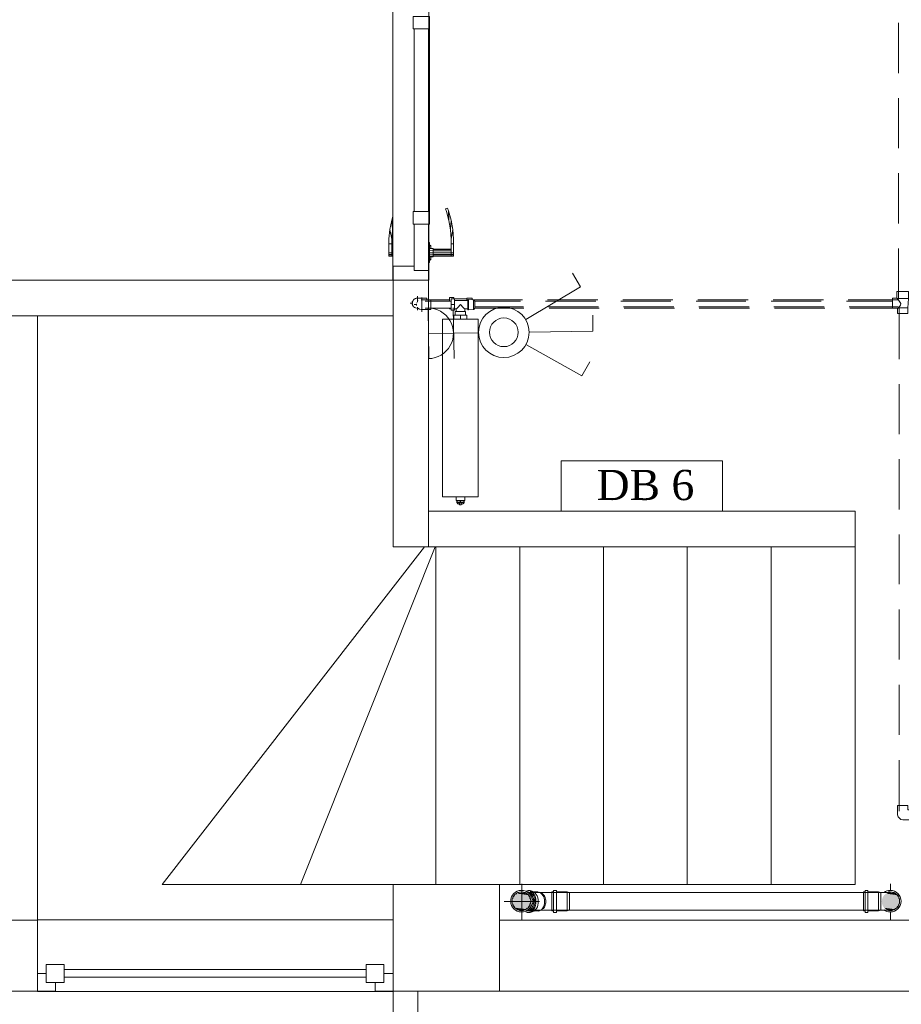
# Model space of a CAD drawing. Header units: millimetres. Extents: x 352 to 350573, y -22 to 37733.
# Tile 150 of 214: x 101876 to 106836, y 7988 to 13528. Entities that reach past the tile are written whole.
import ezdxf

# ---------------------------------------------------------------- set-up
doc = ezdxf.new("R2010")
doc.units = ezdxf.units.MM
for name, color, linetype, true_color in [('PDF _PD-Lighting', 7, 'Continuous', 0xb80000), ('PDF _PD-Switches', 7, 'Continuous', 0x37dd00), ('PDF$_83$-$Floor$Plan$-$В_Этаж$02_Сводный$A-DETL-MBND', 7, 'Continuous', 0xdd3700), ('PDF$_83$-$Floor$Plan$-$В_Этаж$02_Сводный$P-PIPE-CNTR', 150, 'Continuous', 0x007fff), ('PDF$_83$new_ifc_RVT-1-В_Этаж$02_Сводный$A-COLS', 7, 'Continuous', 0xdcdcdc), ('PDF$_83$new_ifc_RVT-1-В_Этаж$02_Сводный$A-DOOR', 7, 'Continuous', 0xbababa), ('PDF$_83$new_ifc_RVT-1-В_Этаж$02_Сводный$A-GENM', 7, 'Continuous', 0xdd6e6e), ('PDF$_83$new_ifc_RVT-1-В_Этаж$02_Сводный$A-GLAZ', 7, 'Continuous', 0xdddd6e), ('PDF$_83$new_ifc_RVT-1-В_Этаж$02_Сводный$A-WALL', 7, 'Continuous', 0xdcdcdc)]:
    doc.layers.add(name, color=color, linetype=linetype, true_color=true_color)
for name, color, linetype in [('PDF _PD-Socket', 1, 'Continuous'), ('PDF _Текст', 7, 'Continuous'), ('PDF$_83$-$Floor$Plan$-$В_Этаж$02_Сводный$M-EQPM', 2, 'Continuous'), ('PDF$_83$-$Floor$Plan$-$В_Этаж$02_Сводный$P-PIPE', 3, 'Continuous')]:
    doc.layers.add(name, color=color, linetype=linetype)
doc.styles.add('PDF Sylfaen', font='sylfaen.ttf')

msp = doc.modelspace()

# ---------------------------------------------------------------- linework, layer by layer
at = {"layer": 'PDF _PD-Lighting', "color": 7, "lineweight": 0}
msp.add_lwpolyline([(104921.6, 10762.6), (104921.6, 11045), (105830.6, 11045), (105830.6, 10762.6)], close=True, dxfattribs=at)
at = {"layer": 'PDF _PD-Socket', "lineweight": 0}
for points in [[(104173.7, 11902.4), (104177.6, 11619.9)], [(104314.9, 11906.3), (104320.9, 11621.9)], [(104175.7, 11761.1), (104460.1, 11765.1)]]:
    msp.add_lwpolyline(points, dxfattribs=at)
msp.add_arc((104174, 11762.6), 142.2, 270.9471, 90.9471, dxfattribs=at)
at = {"layer": 'PDF _PD-Switches', "lineweight": 0}
for points in [[(104722.7, 11840.7), (105031, 12023.7), (104985.2, 12101.3)], [(104744.6, 11769.1), (105100.6, 11775), (105100.6, 11864.6)], [(104726.7, 11697.5), (105039, 11524.4), (105082.7, 11602)]]:
    msp.add_lwpolyline(points, dxfattribs=at)
for radius in [142.2, 80.6]:
    msp.add_circle((104599.7, 11768.6), radius, dxfattribs=at)
at = {"layer": 'PDF$_83$-$Floor$Plan$-$В_Этаж$02_Сводный$A-DETL-MBND', "color": 5, "lineweight": 0}
for points in [[(106819.3, 13509.6), (106819.3, 13227.1)], [(106819.3, 13085.9), (106819.3, 12805.4)], [(106819.3, 12664.2), (106819.3, 12381.7)], [(106819.3, 12240.5), (106819.3, 11958.1)], [(104102.1, 11906.3), (104100.1, 11906.3), (104100.1, 11908.3), (104098.1, 11908.3), (104096.1, 11910.3), (104094.1, 11910.3), (104094.1, 11912.3), (104092.1, 11912.3), (104092.1, 11914.3), (104090.1, 11914.3), (104090.1, 11916.3), (104088.1, 11918.3), (104088.1, 11920.3), (104086.1, 11922.2), (104086.1, 11924.2), (104086.1, 11926.2), (104086.1, 11928.2), (104084.2, 11930.2), (104084.2, 11932.2), (104084.2, 11934.2), (104086.1, 11936.2), (104086.1, 11938.2), (104086.1, 11940.1), (104086.1, 11942.1), (104088.1, 11944.1), (104088.1, 11946.1), (104090.1, 11946.1), (104090.1, 11948.1), (104090.1, 11950.1), (104092.1, 11950.1), (104092.1, 11952.1), (104094.1, 11952.1), (104094.1, 11954.1), (104096.1, 11954.1), (104098.1, 11956.1), (104100.1, 11956.1), (104100.1, 11958.1), (104102.1, 11958.1), (104104, 11958.1)], [(104086.1, 11940.1), (104086.1, 11938.2)], [(104086.1, 11926.2), (104086.1, 11924.2)], [(104094.1, 11952.1), (104092.1, 11952.1)], [(104092.1, 11912.3), (104094.1, 11912.3)], [(104106, 11960), (104108, 11960), (104110, 11960), (104112, 11960), (104114, 11960)], [(104704.8, 11952.1), (104426.3, 11952.1)], [(104436.2, 11912.3), (104710.7, 11912.3)], [(105128.5, 11952.1), (104846, 11952.1)], [(104852, 11912.3), (105132.4, 11912.3)], [(105550.2, 11952.1), (105269.7, 11952.1)], [(105273.7, 11912.3), (105556.1, 11912.3)], [(105973.9, 11952.1), (105691.4, 11952.1)], [(105697.4, 11912.3), (105979.8, 11912.3)], [(106397.6, 11952.1), (106115.1, 11952.1)], [(106119.1, 11912.3), (106401.5, 11912.3)], [(106817.3, 11952.1), (106536.8, 11952.1)], [(106542.8, 11912.3), (106817.3, 11912.3)], [(106811.3, 11960), (106813.3, 11958.1)], [(106871, 11906.3), (106819.3, 11906.3), (106827.2, 11916.3), (106831.2, 11922.2), (106833.2, 11930.2), (106829.2, 11936.2), (106825.2, 11942.1), (106817.3, 11954.1), (106813.3, 11958.1), (106876.9, 11958.1)], [(104096.1, 11910.3), (104098.1, 11908.3)], [(104104, 11906.3), (104104, 11906.3)], [(104114, 11904.3), (104112, 11904.3), (104110, 11904.3), (104108, 11904.3)], [(106819.3, 11906.3), (106817.3, 11904.3), (106815.3, 11904.3)], [(106823.2, 11906.3), (106823.2, 11617.9)], [(106823.2, 11476.7), (106823.2, 11196.2)], [(106823.2, 11055), (106823.2, 10772.5)], [(106823.2, 10631.3), (106823.2, 10350.8)], [(106823.2, 10209.6), (106823.2, 9927.1)], [(106823.2, 9785.9), (106823.2, 9503.4)], [(106823.2, 9362.2), (106823.2, 9073.8)]]:
    msp.add_lwpolyline(points, dxfattribs=at)
msp.add_lwpolyline([(106876.9, 11997.8), (106811.3, 11997.8), (106811.3, 11960), (106785.4, 11960), (106785.4, 11904.3), (106815.3, 11904.3), (106815.3, 11874.5), (106873, 11874.5), (106873, 11906.3), (106876.9, 11958.1)], close=True, dxfattribs=at)
at = {"layer": 'PDF$_83$-$Floor$Plan$-$В_Этаж$02_Сводный$A-DETL-MBND', "color": 1, "lineweight": 0}
for points in [[(104692.8, 11944.1), (104434.3, 11944.1)], [(105116.5, 11944.1), (104834.1, 11944.1)], [(105540.2, 11944.1), (105257.8, 11944.1)], [(105961.9, 11944.1), (105681.5, 11944.1)], [(106385.6, 11944.1), (106103.2, 11944.1)], [(106785.4, 11944.1), (106526.9, 11944.1)], [(104127.9, 11898.4), (104125.9, 11898.4), (104123.9, 11898.4), (104123.9, 11900.4), (104122, 11900.4), (104120, 11902.4), (104118, 11902.4), (104118, 11904.3)], [(104120, 11902.4), (104123.9, 11900.4)], [(104137.9, 11896.4), (104135.9, 11896.4), (104133.9, 11896.4), (104131.9, 11896.4)], [(104434.3, 11904.3), (104712.7, 11904.3)], [(104854, 11904.3), (105136.4, 11904.3)], [(105277.7, 11904.3), (105560.1, 11904.3)], [(105699.4, 11904.3), (105981.8, 11904.3)], [(106123.1, 11904.3), (106405.5, 11904.3)], [(106546.7, 11904.3), (106825.2, 11904.3)]]:
    msp.add_lwpolyline(points, dxfattribs=at)
at = {"layer": 'PDF$_83$-$Floor$Plan$-$В_Этаж$02_Сводный$A-DETL-MBND', "color": 5, "lineweight": 0}
msp.add_lwpolyline([(106845.1, 9026), (106896.8, 9026), (106896.8, 9081.7), (106873, 9081.7), (106873, 9105.6), (106815.3, 9105.6), (106815.3, 9053.9, 0.380199)], format="xyb", close=True, dxfattribs=at)
at = {"layer": 'PDF$_83$-$Floor$Plan$-$В_Этаж$02_Сводный$M-EQPM', "lineweight": 0}
for points in [[(104295, 11944.1), (104295, 11964), (104318.9, 11964), (104318.9, 11956.1)], [(104392.5, 11956.1), (104322.9, 11956.1), (104322.9, 11924.2), (104322.9, 11892.4), (104303, 11892.4), (104303, 11924.2), (104303, 11956.1), (104322.9, 11956.1)], [(104322.9, 11924.2), (104303, 11924.2)], [(104396.5, 11948.1), (104322.9, 11948.1)], [(104330.8, 11900.4), (104334.8, 11902.4), (104340.8, 11908.3), (104356.7, 11924.2), (104370.6, 11908.3), (104376.6, 11902.4), (104380.5, 11900.4)], [(104422.3, 11952.1), (104422.3, 11960), (104392.5, 11960), (104392.5, 11948.1)], [(104396.5, 11946.1), (104396.5, 11948.1), (104396.5, 11950.1), (104396.5, 11952.1), (104396.5, 11954.1), (104398.4, 11954.1), (104400.4, 11954.1)], [(104396.5, 11950.1), (104396.5, 11948.1), (104396.5, 11946.1), (104396.5, 11944.1), (104396.5, 11942.1), (104396.5, 11940.1), (104396.5, 11938.2), (104396.5, 11936.2), (104396.5, 11934.2), (104396.5, 11932.2), (104396.5, 11930.2), (104396.5, 11928.2), (104396.5, 11926.2), (104396.5, 11924.2), (104396.5, 11922.2), (104396.5, 11920.3), (104396.5, 11918.3), (104396.5, 11916.3), (104396.5, 11914.3), (104396.5, 11912.3), (104396.5, 11910.3), (104396.5, 11908.3), (104396.5, 11906.3), (104396.5, 11904.3), (104396.5, 11902.4), (104396.5, 11900.4), (104396.5, 11898.4)], [(104436.2, 11912.3), (104436.2, 11910.3), (104436.2, 11908.3), (104436.2, 11906.3), (104436.2, 11904.3), (104434.3, 11902.4), (104434.3, 11900.4), (104432.3, 11898.4), (104430.3, 11898.4), (104430.3, 11896.4), (104428.3, 11896.4), (104400.4, 11894.4), (104400.4, 11954.1), (104428.3, 11952.1), (104430.3, 11952.1), (104430.3, 11950.1), (104432.3, 11950.1), (104432.3, 11948.1), (104434.3, 11948.1), (104434.3, 11946.1), (104436.2, 11944.1), (104436.2, 11942.1), (104436.2, 11940.1), (104436.2, 11938.2), (104436.2, 11936.2), (104436.2, 11934.2)], [(104428.3, 11896.4), (104428.3, 11952.1)], [(104436.2, 11906.3), (104436.2, 11908.3), (104436.2, 11910.3), (104436.2, 11912.3), (104436.2, 11914.3), (104436.2, 11916.3), (104436.2, 11918.3), (104436.2, 11920.3), (104436.2, 11922.2), (104436.2, 11924.2), (104436.2, 11926.2), (104436.2, 11928.2), (104436.2, 11930.2), (104436.2, 11932.2), (104436.2, 11934.2), (104436.2, 11936.2), (104436.2, 11938.2), (104436.2, 11940.1), (104436.2, 11942.1)], [(104303, 11900.4), (104295, 11900.4), (104295, 11904.3)], [(104318.9, 11842.7), (104318.9, 11864.6), (104356.7, 11864.6), (104392.5, 11864.6), (104392.5, 11842.7)], [(104322.9, 11900.4), (104330.8, 11900.4), (104330.8, 11886.4)], [(104384.5, 11864.6), (104384.5, 11886.4), (104326.8, 11886.4), (104326.8, 11864.6)], [(104356.7, 11864.6), (104356.7, 11842.7)], [(104400.4, 11894.4), (104398.4, 11894.4), (104396.5, 11894.4), (104396.5, 11896.4), (104396.5, 11898.4), (104396.5, 11900.4), (104396.5, 11902.4), (104396.5, 11900.4), (104380.5, 11900.4), (104380.5, 11886.4)], [(104330.8, 10842.1), (104330.8, 10822.2), (104334.8, 10822.2)], [(104336.8, 10812.3), (104336.8, 10822.2), (104334.8, 10822.2), (104334.8, 10812.3)], [(104336.8, 10822.2), (104352.7, 10822.2)], [(104336.8, 10808.3), (104338.8, 10806.3), (104340.8, 10804.3), (104346.7, 10802.3), (104350.7, 10802.3)], [(104350.7, 10808.3), (104350.7, 10798.4), (104360.7, 10798.4), (104360.7, 10808.3)], [(104356.7, 10812.3), (104356.7, 10822.2), (104354.7, 10822.2), (104354.7, 10812.3)], [(104358.7, 10822.2), (104374.6, 10822.2)], [(104374.6, 10808.3), (104374.6, 10806.3), (104370.6, 10804.3), (104364.6, 10802.3), (104360.7, 10802.3)], [(104376.6, 10812.3), (104376.6, 10822.2), (104374.6, 10822.2), (104374.6, 10812.3)], [(104378.6, 10822.2), (104380.5, 10822.2), (104380.5, 10842.1)]]:
    msp.add_lwpolyline(points, dxfattribs=at)
for points in [[(104255.2, 10842.1), (104456.1, 10842.1), (104456.1, 11842.7), (104255.2, 11842.7)], [(104456.1, 10842.1), (104456.1, 11842.7), (104255.2, 11842.7), (104255.2, 10842.1)], [(104336.8, 10812.3), (104334.8, 10812.3), (104334.8, 10808.3), (104376.6, 10808.3), (104376.6, 10812.3), (104374.6, 10812.3), (104356.7, 10812.3), (104354.7, 10812.3)]]:
    msp.add_lwpolyline(points, close=True, dxfattribs=at)
at = {"layer": 'PDF$_83$-$Floor$Plan$-$В_Этаж$02_Сводный$P-PIPE', "color": 5, "lineweight": 0}
for points in [[(104165.7, 11952.1), (104165.7, 11960), (104114, 11960), (104114, 11938.2)], [(104137.9, 11952.1), (104133.9, 11952.1)], [(104295, 11952.1), (104189.6, 11952.1)], [(104114, 11910.3), (104114, 11904.3), (104118, 11904.3)]]:
    msp.add_lwpolyline(points, dxfattribs=at)
at = {"layer": 'PDF$_83$-$Floor$Plan$-$В_Этаж$02_Сводный$P-PIPE', "color": 1, "lineweight": 0}
msp.add_lwpolyline([(104189.6, 11924.2), (104189.6, 11952.1), (104137.9, 11952.1), (104137.9, 11896.4), (104189.6, 11896.4)], close=True, dxfattribs=at)
for points in [[(104303, 11944.1), (104157.8, 11944.1)], [(104157.8, 11904.3), (104303, 11904.3)]]:
    msp.add_lwpolyline(points, dxfattribs=at)
at = {"layer": 'PDF$_83$-$Floor$Plan$-$В_Этаж$02_Сводный$P-PIPE', "color": 22, "lineweight": 0, "true_color": 0xdd3700}
for points in [[(104759.8, 8567.9, 1), (104638.4, 8567.9, 1)], [(104751.8, 8567.9, 1), (104646.4, 8567.9, 1)], [(104768.4, 8566.5, 0.345038), (104730.6, 8620.2, -0.345038)], [(104774.4, 8566.5, 0.39461), (104736.6, 8620.2, -0.39461)], [(104748.5, 8504.9, 0.414214), (104792.3, 8566.5, 0.3945), (104748.5, 8628.2, -0.3945), (104792.3, 8566.5, -0.414214)], [(104828.1, 8566.5, 0.39461), (104790.3, 8620.2, -0.39461)]]:
    msp.add_lwpolyline(points, format="xyb", close=True, dxfattribs=at)
for points in [[(104780.4, 8566.5), (104780.4, 8554.6), (104778.4, 8542.7), (104774.4, 8532.7), (104768.4, 8522.8), (104762.5, 8514.8), (104754.5, 8508.8), (104746.5, 8506.9), (104738.6, 8504.9), (104730.6, 8504.9), (104722.7, 8508.8), (104730.6, 8504.9), (104738.6, 8504.9), (104746.5, 8506.9), (104754.5, 8508.8), (104762.5, 8514.8), (104768.4, 8522.8), (104774.4, 8532.7), (104778.4, 8542.7), (104780.4, 8554.6), (104780.4, 8566.5), (104780.4, 8578.5), (104778.4, 8588.4), (104774.4, 8600.3), (104768.4, 8608.3), (104762.5, 8616.3), (104754.5, 8622.2), (104746.5, 8626.2), (104738.6, 8628.2), (104730.6, 8626.2), (104722.7, 8624.2), (104730.6, 8626.2), (104738.6, 8628.2), (104746.5, 8626.2), (104754.5, 8622.2), (104762.5, 8616.3), (104768.4, 8608.3), (104774.4, 8600.3), (104778.4, 8588.4), (104780.4, 8578.5)], [(104730.6, 8620.2), (104736.6, 8620.2)], [(104736.6, 8628.2), (104748.5, 8628.2)], [(104740.6, 8614.3), (104744.6, 8612.3)], [(104748.5, 8620.2), (104790.3, 8620.2)], [(104750.5, 8608.3), (104754.5, 8602.3)], [(104758.5, 8596.4), (104762.5, 8590.4)], [(104810.2, 8614.3), (104814.2, 8612.3), (104810.2, 8614.3), (104800.3, 8618.2)], [(104814.2, 8612.3), (104816.2, 8610.3), (104820.1, 8608.3), (104822.1, 8604.3), (104820.1, 8608.3), (104816.2, 8610.3)], [(104822.1, 8604.3), (104828.1, 8598.4), (104830.1, 8594.4), (104828.1, 8598.4)], [(104830.1, 8594.4), (104832.1, 8588.4), (104832.1, 8584.4), (104832.1, 8588.4)], [(104879.8, 8504.9), (104895.7, 8504.9), (104895.7, 8566.5), (104895.7, 8628.2), (104879.8, 8628.2), (104879.8, 8566.5)], [(106632.3, 8504.9), (106648.2, 8504.9), (106648.2, 8566.5), (106648.2, 8628.2), (106632.3, 8628.2), (106632.3, 8566.5)], [(104762.5, 8542.7), (104758.5, 8534.7)], [(104764.5, 8582.4), (104764.5, 8576.5), (104766.4, 8570.5), (104764.5, 8576.5)], [(104766.4, 8560.6), (104764.5, 8554.6), (104764.5, 8550.6), (104764.5, 8554.6)], [(104766.4, 8566.5), (104766.4, 8564.5), (104766.4, 8566.5), (104766.4, 8568.5)], [(104828.1, 8534.7), (104822.1, 8526.7), (104820.1, 8524.8), (104816.2, 8522.8), (104814.2, 8518.8), (104810.2, 8518.8), (104800.3, 8514.8), (104810.2, 8518.8), (104814.2, 8518.8), (104816.2, 8522.8), (104820.1, 8524.8), (104822.1, 8526.7)], [(104832.1, 8546.6), (104830.1, 8538.7), (104828.1, 8534.7), (104830.1, 8538.7)], [(104834.1, 8552.6), (104832.1, 8546.6), (104834.1, 8552.6), (104836.1, 8560.6), (104836.1, 8570.5), (104834.1, 8580.5), (104832.1, 8584.4), (104834.1, 8580.5), (104836.1, 8572.5), (104836.1, 8566.5), (104836.1, 8558.6)], [(104736.6, 8512.8), (104730.6, 8512.8)], [(104748.5, 8504.9), (104736.6, 8504.9)], [(104744.6, 8520.8), (104740.6, 8516.8)], [(104790.3, 8512.8), (104748.5, 8512.8)], [(104754.5, 8528.7), (104750.5, 8524.8)]]:
    msp.add_lwpolyline(points, close=True, dxfattribs=at)
for points in [[(106719.8, 8616.3), (106719.8, 8614.3), (106719.8, 8616.3), (104969.3, 8616.3), (104969.3, 8614.3), (104969.3, 8616.3), (104850, 8616.3), (104848, 8616.3), (104846, 8616.3), (104844, 8616.3), (104842, 8616.3), (104840, 8616.3), (104838.1, 8616.3), (104836.1, 8616.3), (104834.1, 8616.3), (104832.1, 8616.3), (104830.1, 8616.3), (104828.1, 8616.3), (104826.1, 8616.3), (104824.1, 8616.3), (104822.1, 8616.3), (104820.1, 8616.3), (104818.2, 8616.3), (104816.2, 8616.3), (104814.2, 8616.3), (104812.2, 8616.3), (104800.3, 8616.3), (104736.6, 8616.3)], [(104879.8, 8620.2), (104869.9, 8620.2), (104869.9, 8566.5), (104869.9, 8512.8), (104879.8, 8512.8)], [(104969.3, 8616.3), (104955.4, 8620.2), (104895.7, 8620.2)], [(104955.4, 8620.2), (104955.4, 8566.5), (104955.4, 8512.8)], [(104969.3, 8614.3), (104969.3, 8612.3), (104969.3, 8608.3)], [(104969.3, 8612.3), (104969.3, 8608.3), (104969.3, 8604.3), (104969.3, 8598.4), (104969.3, 8594.4), (104969.3, 8584.4)], [(104969.3, 8598.4), (104969.3, 8604.3)], [(104969.3, 8594.4), (104969.3, 8584.4), (104969.3, 8580.5), (104969.3, 8552.6), (104969.3, 8546.6), (104969.3, 8538.7)], [(106632.3, 8620.2), (106622.3, 8620.2), (106622.3, 8566.5), (106622.3, 8512.8), (106632.3, 8512.8)], [(106775.5, 8616.3), (106773.5, 8616.3), (106771.5, 8616.3), (106769.5, 8616.3), (106767.5, 8616.3), (106765.6, 8616.3), (106763.6, 8616.3), (106761.6, 8616.3), (106759.6, 8616.3), (106757.6, 8616.3), (106755.6, 8616.3), (106753.6, 8616.3), (106751.6, 8616.3), (106749.6, 8616.3), (106747.6, 8616.3), (106745.7, 8616.3), (106743.7, 8616.3), (106741.7, 8616.3), (106739.7, 8616.3), (106737.7, 8616.3), (106735.7, 8616.3), (106733.7, 8616.3), (106731.7, 8616.3), (106729.7, 8616.3), (106727.8, 8616.3), (106725.8, 8616.3), (106723.8, 8616.3), (106721.8, 8616.3), (106719.8, 8616.3), (106707.9, 8620.2), (106648.2, 8620.2)], [(106707.9, 8620.2), (106707.9, 8566.5), (106707.9, 8512.8)], [(106719.8, 8612.3), (106719.8, 8608.3), (106719.8, 8612.3), (106719.8, 8614.3)], [(106719.8, 8604.3), (106719.8, 8598.4), (106719.8, 8604.3), (106719.8, 8608.3)], [(106719.8, 8594.4), (106719.8, 8584.4), (106719.8, 8594.4), (106719.8, 8598.4)], [(104969.3, 8552.6), (104969.3, 8566.5), (104969.3, 8580.5)], [(104969.3, 8546.6), (104969.3, 8538.7), (104969.3, 8534.7), (104969.3, 8526.7), (104969.3, 8524.8), (104969.3, 8518.8), (104969.3, 8524.8)], [(104969.3, 8526.7), (104969.3, 8534.7)], [(106719.8, 8580.5), (106719.8, 8566.5), (106719.8, 8552.6), (106719.8, 8580.5), (106719.8, 8584.4)], [(106719.8, 8546.6), (106719.8, 8538.7), (106719.8, 8546.6), (106719.8, 8552.6)], [(106719.8, 8534.7), (106719.8, 8526.7), (106719.8, 8534.7), (106719.8, 8538.7)], [(104736.6, 8516.8), (104800.3, 8516.8), (104812.2, 8516.8), (104814.2, 8516.8), (104816.2, 8516.8), (104818.2, 8516.8), (104820.1, 8516.8), (104822.1, 8516.8), (104824.1, 8516.8), (104826.1, 8516.8), (104828.1, 8516.8), (104830.1, 8516.8), (104832.1, 8516.8), (104834.1, 8516.8), (104836.1, 8516.8), (104838.1, 8516.8), (104840, 8516.8), (104842, 8516.8), (104844, 8516.8), (104846, 8516.8), (104848, 8516.8), (104850, 8516.8), (104969.3, 8516.8), (106719.8, 8516.8), (106707.9, 8512.8), (106648.2, 8512.8)], [(104895.7, 8512.8), (104955.4, 8512.8), (104969.3, 8516.8)], [(104969.3, 8518.8), (104969.3, 8518.8)], [(104969.3, 8516.8), (104969.3, 8516.8)], [(104969.3, 8516.8), (104969.3, 8516.8)], [(106719.8, 8524.8), (106719.8, 8518.8), (106719.8, 8524.8), (106719.8, 8526.7)], [(106719.8, 8518.8), (106719.8, 8518.8)], [(106719.8, 8516.8), (106719.8, 8516.8)], [(106719.8, 8516.8), (106721.8, 8516.8), (106725.8, 8516.8), (106727.8, 8516.8), (106729.7, 8516.8), (106731.7, 8516.8), (106733.7, 8516.8), (106735.7, 8516.8), (106737.7, 8516.8), (106739.7, 8516.8), (106741.7, 8516.8), (106743.7, 8516.8), (106745.7, 8516.8), (106747.6, 8516.8), (106749.6, 8516.8), (106751.6, 8516.8), (106753.6, 8516.8), (106755.6, 8516.8), (106757.6, 8516.8), (106759.6, 8516.8), (106761.6, 8516.8), (106763.6, 8516.8), (106765.6, 8516.8), (106767.5, 8516.8), (106769.5, 8516.8), (106771.5, 8516.8), (106773.5, 8516.8), (106775.5, 8516.8)], [(106719.8, 8516.8), (106719.8, 8516.8)]]:
    msp.add_lwpolyline(points, dxfattribs=at)
for points in [[(106738.5, 8518.6, 0.156945), (106773.9, 8507.2, 1), (106773.9, 8628.5, 0.156994), (106738.5, 8617.1)], [(106755.1, 8518.6, 0.091284), (106773.9, 8515.2, 1), (106773.9, 8620.6, 0.091115), (106755.2, 8617.1)]]:
    msp.add_lwpolyline(points, format="xyb", dxfattribs=at)
at = {"layer": 'PDF$_83$-$Floor$Plan$-$В_Этаж$02_Сводный$P-PIPE', "color": 5, "lineweight": 0}
for start, end in [(163.3219, 166.6749), (193.3251, 196.6781), (132.6604, 137.2631), (223.3244, 226.6756), (233.4928, 240.0017)]:
    msp.add_arc((104112.3, 11933.7), 28.8, start, end, dxfattribs=at)
at = {"layer": 'PDF$_83$-$Floor$Plan$-$В_Этаж$02_Сводный$P-PIPE', "color": 1, "lineweight": 0}
for centre, start, end in [((104136.1, 11925.7), 163.3219, 166.6749), ((104136.1, 11925.7), 193.3251, 196.6781), ((104136.2, 11925.7), 132.6604, 137.2631), ((104136.2, 11925.7), 223.3244, 226.6756), ((104136.2, 11925.7), 233.4928, 240.0017)]:
    msp.add_arc(centre, 28.8, start, end, dxfattribs=at)
at = {"layer": 'PDF$_83$-$Floor$Plan$-$В_Этаж$02_Сводный$P-PIPE', "color": 22, "lineweight": 0, "true_color": 0xdd3700}
for centre, start, end in [((104699.1, 8567.9), 157.9892, 163.35), ((104699.1, 8567.9), 140.3778, 146.5906), ((104699.1, 8567.9), 123.4094, 129.6222), ((104699.1, 8567.9), 106.65, 112.0108), ((104699.1, 8567.9), 67.9892, 73.35), ((104699.1, 8567.9), 50.3778, 56.5906), ((104699.1, 8567.9), 33.4094, 39.6222), ((104699.1, 8567.9), 16.65, 22.0108), ((106773.9, 8567.9), 67.9892, 73.35), ((106773.9, 8567.9), 50.3778, 56.5906), ((106773.9, 8567.9), 33.4094, 39.6222), ((106773.9, 8567.9), 16.65, 22.0108), ((104699.1, 8567.9), 196.65, 202.0108), ((104699.1, 8567.9), 213.4094, 219.6222), ((104699.1, 8567.9), 320.3778, 326.5906), ((104699.1, 8567.9), 337.9892, 343.35), ((106773.9, 8567.9), 320.3778, 326.5906), ((106773.9, 8567.9), 337.9892, 343.35), ((104699.1, 8567.9), 230.3778, 236.5906), ((104699.1, 8567.9), 247.9892, 253.35), ((104699.1, 8567.9), 286.65, 292.0108), ((104699.1, 8567.9), 303.4094, 309.6222), ((106773.9, 8567.9), 286.65, 292.0108), ((106773.9, 8567.9), 303.4094, 309.6222)]:
    msp.add_arc(centre, 50.7, start, end, dxfattribs=at)
for centre, major_axis, ratio, start_param, end_param in [((104735.4, 8567.2), (3.4, 54.5), 0.604207, 3.09908, 4.737972), ((104735.4, 8567.2), (3.4, 54.5), 0.604207, 3.09908, 4.737972), ((104746.1, 8553.2), (9.9, 40.3), 0.667552, 3.157277, 5.20775), ((104746.1, 8553.2), (9.9, 40.3), 0.667552, 3.157277, 5.20775), ((104799.8, 8553.2), (9.9, 40.3), 0.667552, 3.157277, 5.207751), ((104799.8, 8553.2), (9.9, 40.3), 0.667552, 3.157277, 5.207751)]:
    msp.add_ellipse(centre, major_axis=major_axis, ratio=ratio, start_param=start_param, end_param=end_param, dxfattribs=at)
at = {"layer": 'PDF$_83$-$Floor$Plan$-$В_Этаж$02_Сводный$P-PIPE', "transparency": 33554559}
for points in [[(104657, 8590.4), (104748.5, 8578.5), (104653.1, 8578.5)], [(104665, 8602.3), (104744.6, 8590.4), (104657, 8590.4)], [(104744.6, 8590.4), (104657, 8590.4), (104748.5, 8578.5)], [(104676.9, 8610.3), (104736.6, 8602.3), (104665, 8602.3)], [(104736.6, 8602.3), (104665, 8602.3), (104744.6, 8590.4)], [(104688.9, 8614.3), (104726.7, 8610.3), (104676.9, 8610.3)], [(104726.7, 8610.3), (104676.9, 8610.3), (104736.6, 8602.3)], [(104700.8, 8616.3), (104714.7, 8614.3), (104688.9, 8614.3)], [(104714.7, 8614.3), (104688.9, 8614.3), (104726.7, 8610.3)], [(106731.7, 8590.4), (106823.2, 8578.5), (106727.8, 8578.5)], [(106739.7, 8602.3), (106819.3, 8590.4), (106731.7, 8590.4)], [(106819.3, 8590.4), (106731.7, 8590.4), (106823.2, 8578.5)], [(106749.6, 8610.3), (106811.3, 8602.3), (106739.7, 8602.3)], [(106811.3, 8602.3), (106739.7, 8602.3), (106819.3, 8590.4)], [(106799.4, 8610.3), (106751.6, 8610.3), (106749.6, 8610.3)], [(106799.4, 8610.3), (106749.6, 8610.3), (106811.3, 8602.3)], [(106761.6, 8614.3), (106799.4, 8610.3), (106751.6, 8610.3)], [(106751.6, 8610.3), (106799.4, 8610.3), (106799.4, 8610.3)], [(106775.5, 8616.3), (106787.4, 8614.3), (106761.6, 8614.3)], [(106787.4, 8614.3), (106761.6, 8614.3), (106799.4, 8610.3)], [(104653.1, 8578.5), (104750.5, 8566.5), (104651.1, 8566.5)], [(104750.5, 8566.5), (104651.1, 8566.5), (104748.5, 8552.6)], [(104651.1, 8566.5), (104748.5, 8552.6), (104653.1, 8552.6)], [(104748.5, 8578.5), (104653.1, 8578.5), (104750.5, 8566.5)], [(104748.5, 8552.6), (104653.1, 8552.6), (104744.6, 8540.7)], [(104653.1, 8552.6), (104744.6, 8540.7), (104657, 8540.7)], [(104744.6, 8540.7), (104657, 8540.7), (104736.6, 8530.7)], [(104657, 8540.7), (104736.6, 8530.7), (104665, 8530.7)], [(106727.8, 8578.5), (106825.2, 8566.5), (106725.8, 8566.5)], [(106825.2, 8566.5), (106725.8, 8566.5), (106823.2, 8552.6)], [(106725.8, 8566.5), (106823.2, 8552.6), (106727.8, 8552.6)], [(106823.2, 8578.5), (106727.8, 8578.5), (106825.2, 8566.5)], [(106823.2, 8552.6), (106727.8, 8552.6), (106819.3, 8540.7)], [(106727.8, 8552.6), (106819.3, 8540.7), (106731.7, 8540.7)], [(106819.3, 8540.7), (106731.7, 8540.7), (106811.3, 8530.7)], [(106731.7, 8540.7), (106811.3, 8530.7), (106739.7, 8530.7)], [(104736.6, 8530.7), (104665, 8530.7), (104726.7, 8522.8)], [(104665, 8530.7), (104726.7, 8522.8), (104676.9, 8522.8)], [(104676.9, 8522.8), (104688.9, 8516.8), (104714.7, 8516.8)], [(104676.9, 8522.8), (104726.7, 8522.8), (104714.7, 8516.8)], [(104688.9, 8516.8), (104714.7, 8516.8), (104700.8, 8516.8)], [(106811.3, 8530.7), (106739.7, 8530.7), (106799.4, 8522.8)], [(106739.7, 8530.7), (106799.4, 8522.8), (106749.6, 8522.8)], [(106749.6, 8522.8), (106761.6, 8516.8), (106787.4, 8516.8)], [(106749.6, 8522.8), (106799.4, 8522.8), (106787.4, 8516.8)], [(106761.6, 8516.8), (106787.4, 8516.8), (106775.5, 8516.8)]]:
    msp.add_solid(points, dxfattribs=at)
at = {"layer": 'PDF$_83$-$Floor$Plan$-$В_Этаж$02_Сводный$P-PIPE-CNTR', "color": 5, "lineweight": 0}
for points in [[(104114, 11960), (104114, 11972)], [(104072.2, 11932.2), (104084.2, 11932.2)], [(104114, 11892.4), (104114, 11904.3)]]:
    msp.add_lwpolyline(points, dxfattribs=at)
at = {"layer": 'PDF$_83$-$Floor$Plan$-$В_Этаж$02_Сводный$P-PIPE-CNTR', "color": 1, "lineweight": 0}
for points in [[(104096.1, 11924.2), (104110, 11924.2)], [(104137.9, 11952.1), (104137.9, 11964)], [(104137.9, 11884.5), (104137.9, 11896.4)]]:
    msp.add_lwpolyline(points, dxfattribs=at)
at = {"layer": 'PDF$_83$-$Floor$Plan$-$В_Этаж$02_Сводный$P-PIPE-CNTR', "color": 22, "lineweight": 0, "true_color": 0xdd3700}
for points in [[(104700.8, 8465.1), (104700.8, 8666)], [(106775.5, 8628.2), (106775.5, 8666)], [(104601.3, 8566.5), (104800.3, 8566.5)], [(106775.5, 8465.1), (106775.5, 8504.9)]]:
    msp.add_lwpolyline(points, dxfattribs=at)
at = {"layer": 'PDF$_83$new_ifc_RVT-1-В_Этаж$02_Сводный$A-COLS', "lineweight": 0}
for points in [[(103976.7, 8061.3), (104575.5, 8061.3), (104575.5, 8662), (103976.7, 8662)], [(103976.7, 8061.3), (104575.5, 8061.3), (104575.5, 8662), (103976.7, 8662)], [(103976.7, 8061.3), (103976.7, 7922), (104116, 7922), (104116, 8061.3)]]:
    msp.add_lwpolyline(points, close=True, dxfattribs=at)
at = {"layer": 'PDF$_83$new_ifc_RVT-1-В_Этаж$02_Сводный$A-DOOR', "color": 53, "lineweight": 0, "true_color": 0xdddd6e}
for points in [[(104181.6, 13475.8), (104181.6, 13545.4), (104090.1, 13545.4), (104090.1, 13475.8)], [(104175.7, 12447.4), (104175.7, 13475.8), (104096.1, 13475.8), (104096.1, 12447.4)], [(104181.6, 12377.8), (104181.6, 12447.4), (104090.1, 12447.4), (104090.1, 12377.8)], [(104175.7, 12117.2), (104175.7, 12377.8), (104096.1, 12377.8), (104096.1, 12117.2)], [(104096.1, 12141.1), (103976.7, 12141.1), (103976.7, 12061.5), (104175.7, 12061.5), (104175.7, 12117.2), (104096.1, 12117.2)]]:
    msp.add_lwpolyline(points, close=True, dxfattribs=at)
at = {"layer": 'PDF$_83$new_ifc_RVT-1-В_Этаж$02_Сводный$A-DOOR', "lineweight": 0}
for points in [[(104177.6, 13467.8), (104181.6, 13467.8)], [(104177.6, 13461.9), (104181.6, 13461.9)], [(104181.6, 13475.8), (104181.6, 13467.8), (104181.6, 13461.9), (104181.6, 13453.9), (104181.6, 13447.9), (104181.6, 13442), (104181.6, 13436), (104181.6, 13432), (104181.6, 13426.1), (104181.6, 13422.1), (104181.6, 13416.1), (104181.6, 13412.1), (104181.6, 13408.2), (104181.6, 13404.2), (104181.6, 12960.6), (104181.6, 12517), (104181.6, 12513), (104181.6, 12509.1), (104181.6, 12505.1), (104181.6, 12501.1), (104181.6, 12495.1), (104181.6, 12491.1), (104181.6, 12485.2), (104181.6, 12479.2), (104181.6, 12473.2), (104181.6, 12467.3), (104181.6, 12461.3), (104181.6, 12453.4), (104181.6, 12447.4)], [(104177.6, 13453.9), (104181.6, 13453.9)], [(104177.6, 13447.9), (104181.6, 13447.9)], [(104177.6, 13442), (104181.6, 13442)], [(104177.6, 13436), (104181.6, 13436)], [(104177.6, 13432), (104181.6, 13432)], [(104177.6, 13426.1), (104181.6, 13426.1)], [(104177.6, 13422.1), (104181.6, 13422.1)], [(104177.6, 13416.1), (104181.6, 13416.1)], [(104177.6, 13412.1), (104181.6, 13412.1)], [(104177.6, 13408.2), (104181.6, 13408.2)], [(104177.6, 13404.2), (104181.6, 13404.2)], [(104177.6, 12517), (104181.6, 12517)], [(104177.6, 12513), (104181.6, 12513)], [(104177.6, 12509.1), (104181.6, 12509.1)], [(104177.6, 12505.1), (104181.6, 12505.1)], [(104177.6, 12501.1), (104181.6, 12501.1)], [(104177.6, 12495.1), (104181.6, 12495.1)], [(104177.6, 12491.1), (104181.6, 12491.1)], [(104177.6, 12485.2), (104181.6, 12485.2)], [(104177.6, 12479.2), (104181.6, 12479.2)], [(104177.6, 12473.2), (104181.6, 12473.2)], [(104177.6, 12467.3), (104181.6, 12467.3)], [(104299, 12345.9), (104291, 12397.7), (104277.1, 12447.4), (104271.1, 12463.3), (104283.1, 12467.3), (104289, 12451.4), (104303, 12399.6)], [(103968.8, 12399.6), (103974.8, 12421.5)], [(104177.6, 12461.3), (104181.6, 12461.3)], [(104177.6, 12453.4), (104181.6, 12453.4)], [(104289, 12451.4), (104291, 12397.7)], [(103972.8, 12345.9), (103968.8, 12399.6), (103958.8, 12347.9)], [(103974.8, 12353.9), (103972.8, 12345.9), (103968.8, 12292.2)], [(104312.9, 12347.9), (104303, 12399.6), (104299, 12345.9), (104303, 12292.2)], [(103968.8, 12216.6), (103968.8, 12266.4), (103952.9, 12266.4), (103952.9, 12216.6), (103968.8, 12216.6), (103968.8, 12206.7), (103968.8, 12198.7), (103974.8, 12198.7)], [(104177.6, 12160.9), (104181.6, 12160.9), (104181.6, 12274.3), (104177.6, 12274.3)], [(104181.6, 12260.4), (104189.6, 12256.4), (104189.6, 12252.4), (104181.6, 12254.4)], [(104189.6, 12252.4), (104189.6, 12242.5)], [(103952.9, 12198.7), (103952.9, 12206.7), (103952.9, 12216.6)], [(103974.8, 12196.8), (103968.8, 12196.8), (103968.8, 12198.7), (103968.8, 12206.7), (103952.9, 12206.7)], [(103968.8, 12236.5), (103974.8, 12236.5)], [(103974.8, 12234.5), (103968.8, 12234.5)], [(103974.8, 12226.6), (103968.8, 12226.6)], [(103974.8, 12206.7), (103968.8, 12206.7), (103968.8, 12216.6), (103974.8, 12216.6)], [(104181.6, 12242.5), (104201.5, 12240.5), (104201.5, 12238.5), (104181.6, 12240.5)], [(104201.5, 12238.5), (104201.5, 12228.6), (104201.5, 12216.6), (104181.6, 12216.6)], [(104201.5, 12228.6), (104181.6, 12230.6)], [(104181.6, 12190.8), (104201.5, 12192.8), (104201.5, 12196.8), (104201.5, 12204.7), (104201.5, 12216.6), (104303, 12216.6), (104303, 12206.7), (104201.5, 12206.7)], [(104316.9, 12206.7), (104316.9, 12198.7), (104303, 12198.7), (104303, 12206.7), (104303, 12198.7), (104303, 12196.8), (104201.5, 12196.8), (104181.6, 12194.8)], [(104201.5, 12204.7), (104181.6, 12204.7)], [(104189.6, 12192.8), (104189.6, 12182.8), (104189.6, 12176.9), (104181.6, 12172.9)], [(104201.5, 12236.5), (104303, 12236.5)], [(104303, 12234.5), (104201.5, 12234.5)], [(104303, 12226.6), (104201.5, 12226.6)], [(104201.5, 12198.7), (104303, 12198.7), (104303, 12196.8), (104316.9, 12196.8), (104316.9, 12198.7)], [(104303, 12216.6), (104316.9, 12216.6)], [(104189.6, 12182.8), (104181.6, 12178.8)]]:
    msp.add_lwpolyline(points, dxfattribs=at)
for points in [[(103968.8, 12266.4), (103968.8, 12292.2), (103958.8, 12347.9), (103952.9, 12294.2), (103952.9, 12266.4)], [(104303, 12292.2), (104303, 12266.4), (104316.9, 12266.4), (104316.9, 12294.2), (104312.9, 12347.9)], [(104316.9, 12216.6), (104316.9, 12206.7), (104303, 12206.7), (104303, 12216.6), (104303, 12266.4), (104316.9, 12266.4)], [(103968.8, 12196.8), (103952.9, 12196.8), (103952.9, 12198.7), (103968.8, 12198.7)]]:
    msp.add_lwpolyline(points, close=True, dxfattribs=at)
at = {"layer": 'PDF$_83$new_ifc_RVT-1-В_Этаж$02_Сводный$A-GENM', "lineweight": 0}
for points in [[(103974.8, 13861.7), (103974.8, 12061.5), (104177.6, 12061.5), (104177.6, 13861.7)], [(102677.8, 8662), (103455.6, 8662), (104213.5, 10561.7), (104153.8, 10561.7)], [(103976.7, 8463.1), (101975.6, 8463.1), (101975.6, 8059.3), (103976.7, 8059.3)]]:
    msp.add_lwpolyline(points, close=True, dxfattribs=at)
for points in [[(104217.4, 10561.7), (104217.4, 8662)], [(104688.9, 10561.7), (104688.9, 8662), (104575.5, 8662)], [(105160.3, 10561.7), (105160.3, 8662), (104688.9, 8662)], [(105631.7, 10561.7), (105631.7, 8662), (105160.3, 8662)], [(106576.6, 10561.7), (106576.6, 8662), (106103.2, 8662), (105631.7, 8662)], [(106103.2, 10561.7), (106103.2, 8662)], [(103976.7, 8662), (103455.6, 8662)]]:
    msp.add_lwpolyline(points, dxfattribs=at)
at = {"layer": 'PDF$_83$new_ifc_RVT-1-В_Этаж$02_Сводный$A-GLAZ', "lineweight": 0}
for points in [[(102025.4, 8111), (102126.8, 8111), (102126.8, 8212.5), (102025.4, 8212.5)], [(103825.6, 8111), (103925, 8111), (103925, 8212.5), (103825.6, 8212.5)], [(102025.4, 8160.7), (101975.6, 8160.7), (101975.6, 8061.3), (102077.1, 8061.3), (102077.1, 8111), (102025.4, 8111)], [(103976.7, 8160.7), (103925, 8160.7), (103925, 8111), (103875.3, 8111), (103875.3, 8061.3), (103976.7, 8061.3)]]:
    msp.add_lwpolyline(points, close=True, dxfattribs=at)
at = {"layer": 'PDF$_83$new_ifc_RVT-1-В_Этаж$02_Сводный$A-GLAZ', "color": 9, "lineweight": 0, "true_color": 0xbababa}
for points in [[(103825.6, 8182.6), (102126.8, 8182.6)], [(102126.8, 8140.8), (103825.6, 8140.8)]]:
    msp.add_lwpolyline(points, dxfattribs=at)
at = {"layer": 'PDF$_83$new_ifc_RVT-1-В_Этаж$02_Сводный$A-WALL', "lineweight": 0}
for points in [[(99775.6, 12061.5), (99775.6, 11860.6), (103976.7, 11860.6), (103976.7, 12061.5)], [(104175.7, 10561.7), (104175.7, 12061.5), (103976.7, 12061.5), (103976.7, 10561.7)], [(101776.7, 11860.6), (101776.7, 8461.1), (101975.6, 8461.1), (101975.6, 11860.6)], [(106576.6, 10762.6), (104175.7, 10762.6), (104175.7, 10561.7), (106576.6, 10561.7)], [(101975.6, 8461.1), (101776.7, 8461.1), (101776.7, 8061.3), (101975.6, 8061.3)], [(107161.4, 8461.1), (104575.5, 8461.1), (104575.5, 8061.3), (107161.4, 8061.3)]]:
    msp.add_lwpolyline(points, close=True, dxfattribs=at)

# ---------------------------------------------------------------- texts
at = {"layer": 'PDF _Текст', "insert": (105121.8, 10908.4), "char_height": 170.06, "attachment_point": 4, "style": 'PDF Sylfaen'}
msp.add_mtext('DB 6', dxfattribs=at)

doc.saveas('drawing.dxf')
